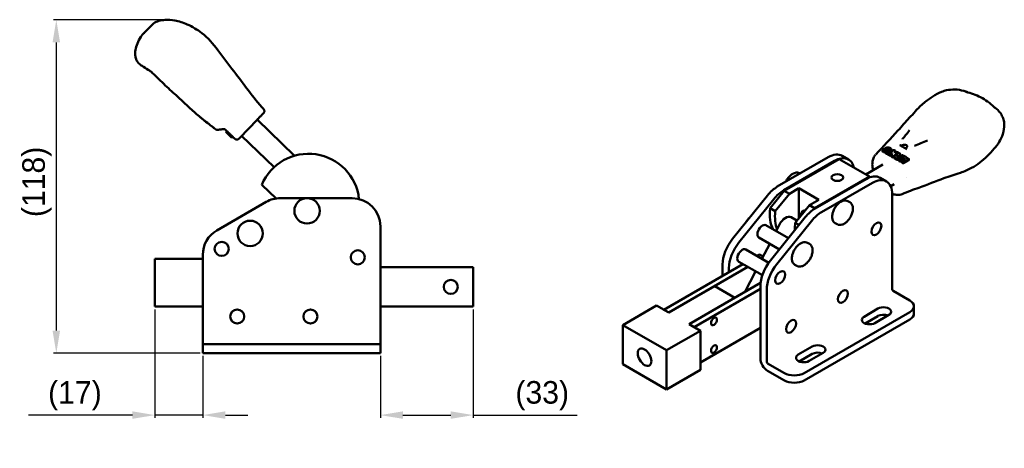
# Model space of a CAD drawing. Header units: millimetres. Extents: x 8 to 576, y -1 to 415.
# Tile 2 of 4: x 227 to 576, y -1 to 151. Entities that reach past the tile are written whole.
import ezdxf

# ---------------------------------------------------------------- set-up
doc = ezdxf.new("R2010")
doc.units = ezdxf.units.MM
doc.layers.add('Dimension (ISO)', color=7, linetype='Continuous', lineweight=25)
doc.layers.add('Visible (ISO)', color=7, linetype='Continuous', lineweight=50)
doc.styles.add('Note Text (JIS)', font='txt')
doc.dimstyles.new('Default (JIS)', dxfattribs={"dimtxt": 8, "dimasz": 8, "dimexe": 1, "dimexo": 1, "dimgap": 1.5, "dimtad": 1, "dimrnd": 1e-08, "dimdsep": 46, "dimtxsty": 'Note Text (JIS)', "dimcen": 0.09, "dimdle": 10, "dimclrd": 256, "dimclre": 256, "dimclrt": 256, "dimadec": 0, "dimazin": 2, "dimtfac": 0.4375, "dimtmove": 0, "dimatfit": 3, "dimfxl": 1, "dimtolj": 1, "dimtzin": 0, "dimlwd": -1, "dimlwe": -1, "dimarcsym": 0})

# ---------------------------------------------------------------- blocks, each defined once
blk = doc.blocks.new('*D13')
at = {"layer": 'Defpoints', "color": 0}
for p in [(279.23, 150.71), (239.85, 32.41), (291.85, 32.41)]:
    blk.add_point(p, dxfattribs=at)
at = {"layer": 'Dimension (ISO)'}
for p, q in [((278.23, 150.71), (238.85, 150.71)), ((239.85, 142.71), (239.85, 40.41)), ((290.85, 32.41), (238.85, 32.41))]:
    blk.add_line(p, q, dxfattribs=at)
for points in [[(238.52, 142.71), (241.18, 142.71), (239.85, 150.71)], [(238.52, 40.41), (241.18, 40.41), (239.85, 32.41)]]:
    blk.add_solid(points, dxfattribs=at)
at = {"layer": 'Dimension (ISO)', "insert": (227.78, 75.25), "char_height": 8, "attachment_point": 1, "rotation": 90, "style": 'Note Text (JIS)'}
blk.add_mtext('\\A1; \\fメイリオ|b0|i0;\\H8.0000;(118)', dxfattribs=at)
blk = doc.blocks.new('*D14')
at = {"layer": 'Defpoints', "color": 0}
for p in [(274.87, 48.91), (291.85, 32.41), (291.85, 10.41)]:
    blk.add_point(p, dxfattribs=at)
at = {"layer": 'Dimension (ISO)'}
for p, q in [((274.87, 47.91), (274.87, 9.41)), ((291.85, 31.41), (291.85, 9.41)), ((266.87, 10.41), (230, 10.41)), ((291.85, 10.41), (274.87, 10.41)), ((299.85, 10.41), (307.85, 10.41))]:
    blk.add_line(p, q, dxfattribs=at)
for points in [[(266.87, 11.74), (266.87, 9.08), (274.87, 10.41)], [(299.85, 11.74), (299.85, 9.08), (291.85, 10.41)]]:
    blk.add_solid(points, dxfattribs=at)
at = {"layer": 'Dimension (ISO)', "insert": (231.5, 22.48), "char_height": 8, "attachment_point": 1, "style": 'Note Text (JIS)'}
blk.add_mtext('\\A1; \\fメイリオ|b0|i0;\\H8.0000;(17)', dxfattribs=at)
blk = doc.blocks.new('*D15')
at = {"layer": 'Defpoints', "color": 0}
for p in [(387.85, 48.91), (354.85, 32.41), (387.85, 10.41)]:
    blk.add_point(p, dxfattribs=at)
at = {"layer": 'Dimension (ISO)'}
for p, q in [((387.85, 47.91), (387.85, 9.41)), ((354.85, 31.41), (354.85, 9.41)), ((362.85, 10.41), (379.85, 10.41)), ((387.85, 10.41), (424.72, 10.41))]:
    blk.add_line(p, q, dxfattribs=at)
for points in [[(362.85, 11.74), (362.85, 9.08), (354.85, 10.41)], [(379.85, 11.74), (379.85, 9.08), (387.85, 10.41)]]:
    blk.add_solid(points, dxfattribs=at)
at = {"layer": 'Dimension (ISO)', "insert": (397.35, 22.48), "char_height": 8, "attachment_point": 1, "style": 'Note Text (JIS)'}
blk.add_mtext('\\A1; \\fメイリオ|b0|i0;\\H8.0000;(33)', dxfattribs=at)

msp = doc.modelspace()

# ---------------------------------------------------------------- linework, layer by layer
at = {"layer": 'Visible (ISO)'}
for p, q in [((274.431, 149.565), (272.337, 147.396)), ((273.46, 132.379), (273.46, 132.379)), ((273.46, 132.378), (273.46, 132.379)), ((273.46, 132.378), (273.46, 132.378)), ((572.661, 119.746), (572.661, 119.746)), ((291.007, 116.094), (291.007, 116.094)), ((291.007, 116.094), (291.007, 116.094)), ((311.995, 116.126), (311.468, 115.58)), ((294.971, 112.964), (294.971, 112.964)), ((304.641, 108.51), (308.393, 112.395)), ((310.363, 114.436), (308.853, 112.872)), ((324.416, 102.483), (311.172, 115.273)), ((297.133, 111.651), (297.213, 111.662)), ((297.453, 111.694), (297.762, 111.735)), ((297.845, 111.746), (297.762, 111.735)), ((297.845, 111.746), (298.379, 111.816)), ((300.33, 111.282), (299.981, 110.92)), ((299.981, 110.92), (299.982, 110.92)), ((299.982, 110.92), (300.331, 111.281)), ((300.127, 110.78), (299.982, 110.92)), ((300.127, 110.78), (302.006, 108.965)), ((302.151, 108.825), (302.006, 108.965)), ((302.5, 109.187), (302.151, 108.825)), ((317.144, 98.385), (305.615, 109.518)), ((534.564, 105.337), (533.107, 104.496)), ((533.711, 104.148), (535.168, 104.989)), ((539.211, 106.269), (541.728, 104.816)), ((495.738, 91.499), (513.788, 101.92)), ((521.051, 101.109), (518.788, 102.416)), ((533.048, 104.414), (533.048, 104.004)), ((533.107, 104.332), (533.427, 104.148)), ((533.107, 103.922), (533.427, 103.737)), ((533.711, 103.737), (535.168, 104.578)), ((534.043, 103.84), (534.043, 103.43)), ((535.559, 104.763), (534.102, 103.922)), ((534.102, 103.758), (534.422, 103.573)), ((534.102, 103.348), (534.422, 103.163)), ((534.706, 103.573), (535.026, 103.758)), ((534.706, 103.163), (535.026, 103.348)), ((535.003, 103.286), (535.003, 102.876)), ((535.026, 104.086), (535.665, 104.455)), ((535.061, 103.368), (535.381, 103.553)), ((535.488, 102.958), (535.061, 103.204)), ((535.061, 102.794), (535.488, 102.548)), ((535.085, 103.71), (535.393, 103.888)), ((535.085, 103.84), (535.085, 103.43)), ((535.393, 104.004), (535.393, 103.594)), ((535.665, 104.209), (535.452, 104.086)), ((535.452, 103.922), (535.665, 103.799)), ((536.491, 103.373), (535.772, 102.958)), ((535.772, 102.548), (536.308, 102.857)), ((535.95, 104.455), (536.092, 104.373)), ((536.163, 104.086), (535.95, 104.209)), ((535.95, 103.553), (536.589, 103.922)), ((535.95, 103.799), (536.163, 103.922)), ((536.092, 104.373), (536.163, 104.414)), ((536.092, 104.373), (536.092, 104.127)), ((536.216, 102.585), (536.216, 102.175)), ((536.22, 102.609), (536.491, 103.373)), ((536.222, 104.004), (536.222, 103.71)), ((536.554, 102.342), (536.275, 102.503)), ((536.275, 102.093), (536.554, 101.932)), ((536.325, 104.253), (536.325, 104.663)), ((536.53, 104.168), (536.53, 103.888)), ((536.589, 104.25), (536.909, 104.435)), ((538.473, 103.286), (536.838, 102.342)), ((536.838, 101.932), (537.502, 102.315)), ((537.193, 104.435), (537.685, 104.151)), ((537.222, 102.005), (537.222, 101.594)), ((537.249, 102.063), (538.473, 103.286)), ((538.065, 101.47), (537.281, 101.923)), ((537.281, 101.512), (538.065, 101.06)), ((537.74, 104.045), (537.506, 103.384)), ((537.506, 103.384), (538.117, 103.737)), ((537.689, 103.49), (537.74, 103.635)), ((537.744, 104.069), (537.744, 103.658)), ((538.759, 102.582), (538.147, 101.97)), ((538.147, 101.97), (539.207, 102.323)), ((540.427, 102.158), (538.308, 101.451)), ((538.401, 103.737), (539.252, 103.246)), ((539.207, 102.323), (538.759, 102.582)), ((538.759, 102.582), (538.759, 102.174)), ((539.284, 103.106), (539.019, 102.842)), ((539.019, 102.842), (539.657, 102.473)), ((539.279, 102.692), (539.284, 102.696)), ((539.311, 103.164), (539.311, 102.754)), ((539.657, 102.473), (540.116, 102.626)), ((539.693, 101.503), (540.427, 101.747)), ((540.358, 102.608), (541.558, 101.915)), ((540.414, 101.386), (540.414, 100.99)), ((540.418, 101.409), (540.64, 102.035)), ((540.427, 102.158), (540.427, 101.747)), ((540.64, 102.035), (540.427, 102.158)), ((540.427, 101.747), (540.519, 101.694)), ((541.613, 101.809), (541.47, 101.406)), ((541.47, 101.406), (541.813, 101.604)), ((541.617, 101.833), (541.617, 101.491)), ((542.097, 101.604), (542.417, 101.419)), ((516.051, 100.614), (498.001, 90.193)), ((517.667, 101.302), (498.202, 90.064)), ((528.415, 95.097), (517.667, 101.302)), ((527.172, 95.814), (533.213, 99.302)), ((538.308, 101.041), (538.958, 101.258)), ((538.921, 100.722), (538.921, 101.132)), ((540.054, 100.37), (540.054, 99.96)), ((540.058, 100.393), (540.237, 100.897)), ((540.285, 100.188), (540.112, 100.288)), ((540.112, 99.878), (540.285, 99.778)), ((540.227, 100.871), (540.227, 101.132)), ((540.474, 100.988), (540.803, 100.949)), ((542.417, 101.255), (540.569, 100.188)), ((540.569, 99.778), (542.417, 100.845)), ((540.904, 101.233), (540.575, 101.272)), ((542.475, 101.337), (542.475, 100.927)), ((503.792, 96.149), (503.664, 96.224)), ((528.415, 95.097), (508.95, 83.859)), ((532.223, 94.659), (534.486, 93.353)), ((541.597, 94.904), (541.597, 94.904)), ((312.788, 92.165), (317.83, 87.296)), ((503.393, 90.939), (500.041, 89.003)), ((503.393, 90.939), (510.465, 86.856)), ((503.393, 80.295), (503.393, 90.939)), ((509.173, 83.743), (527.223, 94.164)), ((529.486, 92.857), (511.436, 82.436)), ((535.984, 91.664), (537.213, 92.373)), ((344.851, 87.408), (319.325, 87.408)), ((492.203, 88.364), (479.847, 72.993)), ((498.202, 90.064), (493.184, 83.821)), ((495.022, 82.76), (500.041, 89.003)), ((500.041, 89.003), (498.202, 90.064)), ((536.557, 54.972), (536.557, 88.775)), ((296.851, 75.98), (314.325, 86.069)), ((482.11, 71.687), (494.465, 87.058)), ((507.112, 84.92), (502.093, 78.677)), ((507.112, 84.92), (510.465, 86.856)), ((508.95, 83.859), (507.112, 84.92)), ((520.776, 86.344), (521.483, 85.936)), ((493.184, 83.821), (495.022, 82.76)), ((505.638, 80.608), (493.282, 65.237)), ((500.663, 80.632), (502.713, 79.449)), ((508.532, 83.339), (508.95, 83.859)), ((354.851, 36.008), (354.851, 77.408)), ((499.669, 73.182), (491.692, 77.788)), ((491.692, 77.788), (499.669, 73.182)), ((495.31, 75.699), (496.496, 78.017)), ((495.545, 63.93), (507.9, 79.301)), ((502.093, 78.677), (503.454, 77.891)), ((516.276, 78.55), (516.983, 78.142)), ((496.499, 69.239), (489.192, 73.458)), ((489.192, 73.458), (496.499, 69.239)), ((490.282, 65.878), (493.028, 71.243)), ((506.481, 71.559), (507.188, 71.151)), ((291.851, 67.32), (291.851, 36.008)), ((484.562, 69.18), (492.707, 64.478)), ((488.499, 66.907), (489.393, 67.423)), ((489.393, 67.423), (490.69, 66.675)), ((274.867, 65.908), (291.851, 65.908)), ((274.867, 48.908), (274.867, 65.908)), ((387.851, 62.908), (354.851, 62.908)), ((387.851, 48.908), (387.851, 62.908)), ((455.452, 47.828), (483.499, 64.021)), ((485.266, 63), (457.219, 46.807)), ((476.311, 59.871), (476.311, 63.881)), ((482.062, 64.85), (490.429, 60.019)), ((490.295, 65.903), (490.266, 65.887)), ((501.981, 63.765), (502.688, 63.356)), ((478.574, 61.177), (478.574, 62.575)), ((484.243, 54.081), (488.001, 61.421)), ((473.529, 56.183), (457.255, 46.787)), ((464.432, 42.643), (489.815, 57.298)), ((473.529, 56.183), (480.671, 52.059)), ((489.746, 56.124), (489.746, 30.559)), ((489.746, 55.217), (466.2, 41.622)), ((492.009, 54.818), (492.009, 29.252)), ((542.779, 51.053), (536.84, 54.482)), ((440.861, 42.384), (452.871, 49.318)), ((452.871, 49.318), (457.255, 46.787)), ((480.671, 52.059), (464.397, 42.663)), ((480.671, 52.019), (480.671, 52.059)), ((544.244, 49.011), (544.244, 46.399)), ((291.851, 48.908), (274.867, 48.908)), ((354.851, 48.908), (387.851, 48.908)), ((455.452, 47.828), (457.219, 46.807)), ((505.303, 25.333), (542.779, 46.97)), ((531.466, 48.195), (526.516, 45.337)), ((531.466, 45.582), (526.86, 42.923)), ((530.405, 43.092), (535.355, 45.95)), ((440.861, 28.504), (440.861, 42.384)), ((456.418, 33.403), (440.861, 42.384)), ((468.427, 40.336), (464.397, 42.663)), ((464.432, 42.643), (466.2, 41.622)), ((505.303, 22.72), (542.779, 44.357)), ((456.418, 33.403), (468.427, 40.336)), ((468.427, 29.028), (489.746, 41.336)), ((468.427, 40.336), (468.427, 26.456)), ((291.851, 35.608), (291.851, 36.008)), ((296.851, 35.608), (291.851, 35.608)), ((291.851, 32.408), (291.851, 35.608)), ((296.851, 35.608), (349.851, 35.608)), ((354.851, 35.608), (349.851, 35.608)), ((354.851, 36.008), (354.851, 35.608)), ((354.851, 35.608), (354.851, 32.408)), ((291.851, 32.408), (296.851, 32.408)), ((296.851, 32.408), (349.851, 32.408)), ((349.851, 32.408), (354.851, 32.408)), ((456.418, 19.522), (456.418, 33.403)), ((508.131, 34.723), (503.181, 31.865)), ((508.131, 32.11), (503.526, 29.451)), ((507.07, 29.62), (512.02, 32.477)), ((456.418, 19.522), (440.861, 28.504)), ((498.232, 25.333), (492.292, 28.762)), ((468.427, 26.456), (456.418, 19.522)), ((492.292, 26.15), (498.232, 22.72))]:
    msp.add_line(p, q, dxfattribs=at)
for centre, radius in [((328.851, 82.908), 4.5), ((308.635, 74.908), 4.5), ((298.551, 69.408), 2.5), ((298.551, 69.408), 2.5), ((346.851, 66.408), 2.5), ((346.851, 66.408), 2.5), ((379.851, 55.908), 2.5), ((304.051, 45.408), 2.5), ((304.051, 45.408), 2.5), ((330.051, 45.408), 2.5), ((330.051, 45.408), 2.5)]:
    msp.add_circle(centre, radius, dxfattribs=at)
for centre, radius, start, end in [((297.003, 112.643), 1, 277.43149, 277.54826), ((303.921, 109.204), 1, 225.99951, 316.00124), ((329.377, 85.181), 18, 6.15491, 157.16845), ((319.325, 77.408), 10, 90, 120), ((344.851, 77.408), 10, 0, 90), ((301.851, 67.32), 10, 120, 180)]:
    msp.add_arc(centre, radius, start, end, dxfattribs=at)
for centre, major_axis, ratio, start_param, end_param in [((297.003, 112.643), (0.135, -0.991), 0.9999747, 6.2773865, 6.2794246), ((540.87, 105.774), (1, 0), 0.5773503, 5.585151, 8.5520163), ((513.788, 93.756), (5, 8.66), 0.5773503, 0, 0.7853982), ((516.051, 92.449), (5, 8.66), 0.5773503, 5.7236399, 7.0685835), ((533.249, 104.414), (-0.201, 0), 0.5773503, 5.4978181, 7.0685835), ((533.249, 104.004), (-0.201, 0), 0.5773503, 0, 0.7853982), ((533.569, 104.23), (-0.201, 0), 0.5773503, 0.7853982, 2.3562314), ((533.569, 103.819), (0.201, 0), 0.5773503, 3.9269908, 5.4978242), ((534.244, 103.84), (-0.201, 0), 0.5773503, 5.4977503, 7.0685835), ((534.244, 103.43), (-0.201, 0), 0.5773503, 0, 0.7853982), ((534.564, 103.655), (-0.201, 0), 0.5773503, 0.7853982, 2.3561945), ((534.564, 103.245), (0.201, 0), 0.5773503, 3.9269908, 5.4977871), ((535.168, 104.004), (-0.201, 0), 0.5773503, 5.4977871, 7.0685835), ((535.204, 103.286), (-0.201, 0), 0.5773503, 5.4977871, 7.0685835), ((535.204, 102.876), (-0.201, 0), 0.5773503, 0, 0.7853982), ((534.884, 103.84), (0.201, 0), 0.5773503, 5.4977871, 7.0685835), ((534.884, 103.43), (0.201, 0), 0.5773503, 5.4977871, 6.2831853), ((535.523, 103.471), (0.201, 0), 0.5773503, 0.7853982, 2.3561945), ((535.594, 104.004), (-0.201, 0), 0.5773503, 5.4977871, 7.0685835), ((535.594, 103.594), (-0.201, 0), 0.5773503, 0, 0.2714492), ((535.63, 103.04), (-0.201, 0), 0.5773503, 0.7853982, 2.3561945), ((535.63, 102.63), (0.201, 0), 0.5773503, 3.9269908, 5.4977871), ((535.808, 104.373), (-0.201, 0), 0.5773503, 3.9269908, 5.4977871), ((535.808, 104.127), (0.201, 0), 0.5773503, 0.7853982, 2.3561945), ((535.808, 103.881), (-0.201, 0), 0.5773503, 0.7853982, 2.3561945), ((535.808, 103.635), (0.201, 0), 0.5773503, 3.9269908, 5.4977871), ((536.021, 104.004), (0.201, 0), 0.5773503, 5.4977871, 7.0685835), ((536.417, 102.585), (-0.201, 0), 0.5773503, 6.0811602, 7.0685835), ((536.417, 102.175), (-0.201, 0), 0.5773503, 0, 0.7853982), ((536.731, 104.168), (-0.201, 0), 0.5773503, 5.4977871, 7.0685835), ((536.696, 102.424), (-0.201, 0), 0.5773503, 0.7853982, 2.3561945), ((536.696, 102.014), (0.201, 0), 0.5773503, 3.9269908, 5.4977871), ((536.447, 104.004), (0.201, 0), 0.5773503, 5.4977871, 7.0685835), ((537.051, 104.353), (0.201, 0), 0.5773503, 0.7853982, 2.3561945), ((537.423, 102.005), (-0.201, 0), 0.5773503, 5.7595865, 7.0685835), ((537.423, 101.594), (-0.201, 0), 0.5773503, 0, 0.7853982), ((537.543, 104.069), (0.201, 0), 0.5773503, 6.0811602, 7.0685835), ((537.543, 103.658), (0.201, 0), 0.5773503, 6.0811601, 6.2831853), ((538.207, 101.552), (-0.201, 0), 0.5773503, 0.7853982, 2.0943951), ((538.259, 103.655), (0.201, 0), 0.5773503, 0.7853982, 2.3561945), ((539.11, 103.164), (0.201, 0), 0.5773503, 5.7595865, 7.0685835), ((539.11, 102.754), (0.201, 0), 0.5773503, 5.7595865, 6.2831853), ((540.216, 102.526), (0.201, 0), 0.5773503, 0.7853982, 2.0943951), ((540.615, 101.386), (-0.201, 0), 0.5773503, 6.0811602, 7.6519565), ((541.416, 101.833), (0.201, 0), 0.5773503, 6.0811602, 7.0685835), ((541.955, 101.522), (0.201, 0), 0.5773503, 0.7853982, 2.3561945), ((542.274, 101.337), (0.201, 0), 0.5773503, 5.4977871, 7.0685835), ((538.207, 101.142), (0.201, 0), 0.5773503, 3.9269908, 5.2359878), ((539.574, 100.722), (-0.653, 0), 0.5773503, 0, 2.4887567), ((540.255, 100.37), (-0.201, 0), 0.5773503, 6.0811602, 7.0685835), ((540.255, 99.96), (-0.201, 0), 0.5773503, 0, 0.7853982), ((540.433, 100.874), (-0.201, 0), 0.5773503, 4.5103638, 6.0811602), ((540.427, 100.27), (-0.201, 0), 0.5773503, 0.7853982, 2.3561945), ((540.427, 99.86), (0.201, 0), 0.5773503, 3.9269908, 5.4977871), ((540.853, 101.091), (0.251, 0), 0.5773503, 4.5103638, 7.6504261), ((542.274, 100.927), (0.201, 0), 0.5773503, 5.4977871, 6.2831853), ((527.223, 85.999), (5, 8.66), 0.5773503, 0, 0.7853982), ((516.546, 82.937), (-9, -15.588), 0.5773503, 2.697516, 2.7256536), ((495.738, 83.334), (-5, -8.66), 0.5773503, 3.9269908, 4.4505896), ((529.486, 84.692), (5, 8.66), 0.5773503, 5.4977871, 7.0685835), ((498.001, 82.028), (5, 8.66), 0.5773503, 0.7853982, 1.3089969), ((505.798, 89.142), (-9, -15.588), 0.5773503, 5.3639224, 5.9295436), ((507.636, 88.081), (9, 15.588), 0.5773503, 2.2223297, 2.6918174), ((498.663, 77.168), (2, 3.464), 0.5773503, 0, 1.6580628), ((506.929, 79.508), (-2, 3.464), 0.5773503, 5.9489789, 7.0581342), ((506.929, 79.508), (-2, 3.464), 0.5773503, 5.9489789, 7.0581342), ((509.173, 75.578), (-5, -8.66), 0.5773503, 3.9269908, 4.4505896), ((511.436, 74.271), (5, 8.66), 0.5773503, 0.7853982, 1.3089969), ((490.442, 75.623), (1.25, 2.165), 0.5773503, 0, 3.1415927), ((514.707, 83.998), (-9, -15.588), 0.5773503, 5.3639224, 5.5377151), ((483.382, 67.964), (-5, -8.66), 0.5773503, 4.4505896, 5.4977871), ((485.645, 66.657), (5, 8.66), 0.5773503, 1.3089969, 2.3561945), ((483.312, 67.015), (1.25, 2.165), 0.5773503, 0, 3.1415927), ((496.817, 60.207), (-5, -8.66), 0.5773503, 4.4505896, 5.4977871), ((499.08, 58.901), (5, 8.66), 0.5773503, 1.3089969, 2.3561945), ((536.84, 54.809), (0.2, -0.346), 0.5773503, 3.9269908, 5.4977871), ((539.244, 49.011), (5, 0), 0.5773503, 5.4977871, 7.0685835), ((533.41, 47.072), (2.75, 0), 0.5773503, 5.4977871, 8.6393798), ((533.41, 44.46), (-2.75, 0), 0.5773503, 4.0913664, 5.4977871), ((539.244, 46.399), (5, 0), 0.5773503, 5.4977871, 6.2831853), ((528.46, 44.215), (-2.75, 0), 0.5773503, 5.4977871, 8.6393798), ((510.076, 33.6), (2.75, 0), 0.5773503, 5.4977871, 8.6393798), ((505.126, 30.742), (-2.75, 0), 0.5773503, 5.4977871, 8.6393798), ((510.076, 30.987), (-2.75, 0), 0.5773503, 4.0913664, 5.4977871), ((492.292, 29.089), (1.8, -3.118), 0.5773503, 3.9269908, 5.4977871), ((492.292, 29.089), (-0.2, 0.346), 0.5773503, 0.7853982, 2.3561945), ((501.767, 27.374), (5, 0), 0.5773503, 3.9269908, 5.4977871), ((501.767, 24.762), (-5, 0), 0.5773503, 0.7853982, 2.3561945)]:
    msp.add_ellipse(centre, major_axis=major_axis, ratio=ratio, start_param=start_param, end_param=end_param, dxfattribs=at)
for centre, major_axis in [((539.574, 101.132), (0.653, 0)), ((517.041, 94.735), (-2.1, 0)), ((530.9, 76.527), (-1.25, -2.165)), ((530.9, 76.527), (1.25, 2.165)), ((496.747, 59.259), (-1.25, -2.165)), ((496.747, 59.259), (1.25, 2.165)), ((519.021, 52.522), (-1.25, -2.165)), ((519.021, 52.522), (1.25, 2.165)), ((473.271, 43.663), (0.75, 1.299)), ((500.636, 41.908), (-1.25, -2.165)), ((500.636, 41.908), (1.25, 2.165)), ((473.271, 33.865), (0.75, 1.299)), ((448.639, 30.953), (1.7, -2.944))]:
    msp.add_ellipse(centre, major_axis=major_axis, ratio=0.5773503, dxfattribs=at)
for points, knots in [([(274.431, 149.565), (274.98, 149.896), (275.585, 150.139), (276.943, 150.526), (277.715, 150.643), (279.622, 150.759), (280.773, 150.676), (283.412, 150.206), (284.898, 149.713), (288.142, 148.26), (289.887, 147.204), (293.665, 144.296), (295.523, 142.189), (299.055, 137.441), (300.988, 134.939), (306.374, 127.902), (309.645, 123.208), (313.443, 118.959)], [0, 0, 0, 0, 0.1921718, 0.1921718, 0.4236642, 0.4236642, 0.7652499, 0.7652499, 1.2278338, 1.2278338, 1.8315011, 1.8315011, 2.6580178, 2.6580178, 3.6066138, 3.6066138, 5.3164425, 5.3164425, 5.3164425, 5.3164425]), ([(272.337, 147.396), (272.093, 147.144), (271.851, 146.893), (271.379, 146.405), (271.157, 146.174), (270.757, 145.76), (270.586, 145.583), (270.39, 145.38), (270.336, 145.324), (270.263, 145.249), (270.245, 145.229), (270.243, 145.227)], [0.000001, 0.000001, 0.000001, 0.000001, 0.10529939, 0.10529939, 0.21543932, 0.21543932, 0.33381183, 0.33381183, 0.4037433, 0.4037433, 0.4711572, 0.4711572, 0.4711572, 0.4711572]), ([(273.444, 132.39), (273.112, 132.591), (272.778, 132.789), (271.708, 133.417), (270.963, 133.835), (269.88, 134.587), (269.51, 134.876), (268.854, 135.526), (268.566, 135.894), (268.221, 136.56), (268.115, 136.836), (267.918, 137.542), (267.86, 137.986), (267.824, 139.131), (267.915, 139.841), (268.449, 142.179), (269.208, 143.763), (270.173, 145.155)], [0, 0, 0, 0, 0.1164593, 0.1164593, 0.3720789, 0.3720789, 0.5119327, 0.5119327, 0.6490374, 0.6490374, 0.7367555, 0.7367555, 0.8690768, 0.8690768, 1.080406, 1.080406, 1.5885818, 1.5885818, 1.5885818, 1.5885818]), ([(270.24, 145.225), (270.195, 145.178), (270.173, 145.155), (270.173, 145.155), (270.173, 145.155), (270.173, 145.155)], [0.0000148, 0.0000148, 0.0000148, 0.0000148, 0.19753547, 0.19753547, 0.1975355, 0.1975355, 0.1975355, 0.1975355]), ([(270.24, 145.225), (270.241, 145.225), (270.241, 145.226), (270.242, 145.227), (270.243, 145.227), (270.243, 145.227)], [0.0000021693, 0.0000021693, 0.0000021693, 0.0000021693, 0.0036829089, 0.0036829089, 0.0073648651, 0.0073648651, 0.0073648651, 0.0073648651]), ([(291.007, 116.094), (289.747, 117.13), (288.589, 118.166), (285.734, 120.796), (284.039, 122.41), (280.907, 125.235), (279.43, 126.571), (277.22, 128.703), (276.475, 129.436), (274.987, 130.905), (274.227, 131.654), (273.46, 132.378)], [0, 0, 0, 0, 0.5308321, 0.5308321, 1.2610341, 1.2610341, 1.8776757, 1.8776757, 2.1939999, 2.1939999, 2.5116712, 2.5116712, 2.5116712, 2.5116712]), ([(530.646, 102.868), (533.355, 105.768), (536.023, 108.481), (539.862, 112.878), (541.276, 114.497), (543.353, 116.668), (544.014, 117.389), (545.604, 119.23), (546.663, 120.371), (548.857, 122.089), (549.889, 122.779), (551.899, 124.1), (552.898, 124.704), (554.598, 125.37), (555.203, 125.553), (556.76, 125.895), (557.747, 125.995), (559.811, 125.957), (560.908, 125.785), (562.398, 125.33), (562.838, 125.167), (563.268, 124.982)], [0.0034108, 0.0034108, 0.0034108, 0.0034108, 1.4786247, 1.4786247, 2.2339401, 2.2339401, 2.6762139, 2.6762139, 3.197316, 3.197316, 3.6550636, 3.6550636, 4.0344901, 4.0344901, 4.2259315, 4.2259315, 4.517769, 4.517769, 4.8453511, 4.8453511, 4.9855513, 4.9855513, 4.9855513, 4.9855513]), ([(562.696, 125.137), (564.462, 124.672), (566.233, 124.086), (568.764, 122.786), (569.605, 122.261), (571.197, 121.086), (571.955, 120.431), (572.661, 119.746)], [0, 0, 0, 0, 0.6139978, 0.6139978, 0.9359509, 0.9359509, 1.2642597, 1.2642597, 1.2642597, 1.2642597]), ([(313.443, 118.959), (313.515, 118.879), (313.575, 118.785), (313.659, 118.589), (313.685, 118.483), (313.703, 118.271), (313.695, 118.163), (313.645, 117.956), (313.603, 117.856), (313.529, 117.736), (313.509, 117.707), (313.465, 117.651), (313.442, 117.624), (313.417, 117.598)], [0, 0, 0, 0, 0.03236474, 0.03236474, 0.06421061, 0.06421061, 0.09607493, 0.09607493, 0.12793836, 0.12793836, 0.1385006, 0.1385006, 0.14918304, 0.14918304, 0.14918304, 0.14918304]), ([(573.07, 119.42), (573.479, 119.156), (573.876, 118.813), (574.612, 118.015), (574.957, 117.547), (575.562, 116.517), (575.822, 115.938), (576.19, 114.755), (576.301, 114.136), (576.301, 113.528)], [0, 0, 0, 0, 0.16736935, 0.16736935, 0.34142385, 0.34142385, 0.52722948, 0.52722948, 0.71580503, 0.71580503, 0.71580503, 0.71580503]), ([(291.007, 116.094), (292.288, 115.041), (293.653, 113.993), (295.013, 112.932), (295.033, 112.916)], [0, 0, 0, 0, 0.9847943, 1, 1, 1, 1]), ([(294.971, 112.964), (294.489, 113.338), (293.999, 113.715), (293.013, 114.478), (292.51, 114.873), (291.67, 115.549), (291.317, 115.839), (291.007, 116.094)], [0, 0, 0, 0, 0.1884597, 0.1884597, 0.39063452, 0.39063452, 0.54854529, 0.54854529, 0.54854529, 0.54854529]), ([(310.363, 114.436), (310.457, 114.533), (310.549, 114.628), (310.64, 114.723), (310.73, 114.815), (310.818, 114.907), (310.905, 114.996), (310.992, 115.087), (311.077, 115.175), (311.161, 115.262), (311.249, 115.353), (311.334, 115.442), (311.418, 115.528), (311.435, 115.545), (311.451, 115.563), (311.468, 115.58)], [0.125, 0.125, 0.125, 0.125, 0.143988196, 0.143988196, 0.143988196, 0.162730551, 0.162730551, 0.162730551, 0.181590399, 0.181590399, 0.181590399, 0.201363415, 0.201363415, 0.201363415, 0.205312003, 0.205312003, 0.205312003, 0.205312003]), ([(311.995, 116.126), (312.085, 116.219), (312.171, 116.308), (312.253, 116.393), (312.355, 116.498), (312.451, 116.598), (312.54, 116.69), (312.64, 116.794), (312.732, 116.889), (312.816, 116.976), (312.904, 117.067), (312.983, 117.149), (313.053, 117.221), (313.057, 117.226), (313.062, 117.23), (313.066, 117.235), (313.147, 117.318), (313.214, 117.388), (313.267, 117.442), (313.323, 117.501), (313.363, 117.543), (313.388, 117.568), (313.407, 117.588), (313.417, 117.598), (313.417, 117.598), (313.417, 117.598), (313.417, 117.598), (313.417, 117.598)], [0.25, 0.25, 0.25, 0.25, 0.27452964, 0.27452964, 0.27452964, 0.30493188, 0.30493188, 0.30493188, 0.33898502, 0.33898502, 0.33898502, 0.375, 0.375, 0.375, 0.37734986, 0.37734986, 0.37734986, 0.41988984, 0.41988984, 0.41988984, 0.46492347, 0.46492347, 0.46492347, 0.5, 0.5, 0.5, 0.50000767, 0.50000767, 0.50000767, 0.50000767]), ([(295.894, 112.241), (295.894, 112.242), (295.893, 112.242), (295.74, 112.362), (295.596, 112.474), (295.345, 112.669), (295.235, 112.754), (295.064, 112.889), (295.002, 112.939), (294.971, 112.964)], [0.06426232, 0.06426232, 0.06426232, 0.06426232, 0.06443192, 0.06443192, 0.12785861, 0.12785861, 0.19197389, 0.19197389, 0.25786163, 0.25786163, 0.25786163, 0.25786163]), ([(295.894, 112.241), (295.894, 112.242), (295.894, 112.242), (295.741, 112.361), (295.596, 112.473), (295.345, 112.668), (295.236, 112.754), (295.065, 112.889), (295.002, 112.939), (294.971, 112.964)], [0.06427049, 0.06427049, 0.06427049, 0.06427049, 0.06436055, 0.06436055, 0.12776505, 0.12776505, 0.19187207, 0.19187207, 0.25782946, 0.25782946, 0.25782946, 0.25782946]), ([(297.133, 111.651), (297.052, 111.641), (296.973, 111.64), (296.899, 111.648), (296.824, 111.655), (296.755, 111.671), (296.692, 111.692), (296.629, 111.712), (296.571, 111.738), (296.52, 111.766), (296.476, 111.79), (296.436, 111.816), (296.401, 111.843)], [0, 0, 0, 0, 0.25, 0.25, 0.25, 0.5, 0.5, 0.5, 0.75, 0.75, 0.75, 0.9614152, 0.9614152, 0.9614152, 0.9614152]), ([(299.13, 111.916), (299.139, 111.917), (299.148, 111.918), (299.157, 111.919), (299.191, 111.923), (299.226, 111.924), (299.26, 111.924), (299.286, 111.925), (299.313, 111.923), (299.339, 111.921), (299.373, 111.919), (299.406, 111.914), (299.439, 111.908), (299.465, 111.904), (299.491, 111.898), (299.517, 111.891), (299.533, 111.887), (299.55, 111.882), (299.566, 111.877), (299.575, 111.874), (299.584, 111.871), (299.593, 111.868), (299.613, 111.861), (299.633, 111.853), (299.652, 111.845), (299.683, 111.831), (299.715, 111.816), (299.745, 111.8), (299.769, 111.786), (299.793, 111.772), (299.816, 111.756), (299.839, 111.741), (299.862, 111.724), (299.884, 111.706), (299.902, 111.692), (299.919, 111.678), (299.936, 111.662), (299.942, 111.656), (299.949, 111.65), (299.956, 111.644)], [0, 0, 0, 0, 0.0300183, 0.0300183, 0.0300183, 0.1454092, 0.1454092, 0.1454092, 0.2361255, 0.2361255, 0.2361255, 0.3514834, 0.3514834, 0.3514834, 0.4420612, 0.4420612, 0.4420612, 0.5, 0.5, 0.5, 0.532528, 0.532528, 0.532528, 0.6036885, 0.6036885, 0.6036885, 0.7190008, 0.7190008, 0.7190008, 0.8097056, 0.8097056, 0.8097056, 0.9004218, 0.9004218, 0.9004218, 0.9717064, 0.9717064, 0.9717064, 1, 1, 1, 1]), ([(308.393, 112.395), (308.53, 112.538), (308.668, 112.68), (308.804, 112.822), (308.821, 112.838), (308.837, 112.855), (308.853, 112.872)], [0, 0, 0, 0, 0.02535384, 0.02535384, 0.02535384, 0.028371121, 0.028371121, 0.028371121, 0.028371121]), ([(576.301, 113.528), (576.301, 112.455), (576.138, 111.291), (575.475, 109.206), (575.019, 108.254), (573.95, 106.525), (573.357, 105.732), (571.937, 104.023), (571.087, 103.127), (568.546, 100.7), (566.71, 99.258), (563.43, 97.451), (562.059, 96.884), (559.692, 96.076), (558.71, 95.787), (556.824, 95.16), (555.838, 94.81), (551.952, 93.382), (548.988, 92.206), (543.969, 90.401), (542.016, 89.702), (540.029, 88.854)], [0, 0, 0, 0, 0.3632703, 0.3632703, 0.6805041, 0.6805041, 0.9740462, 0.9740462, 1.3538819, 1.3538819, 2.0600506, 2.0600506, 2.4988623, 2.4988623, 2.8732195, 2.8732195, 3.2679761, 3.2679761, 4.4523103, 4.4523103, 5.2474074, 5.2474074, 5.2474074, 5.2474074]), ([(301.211, 110.432), (301.227, 110.416), (301.243, 110.4), (301.26, 110.385), (301.286, 110.359), (301.313, 110.333), (301.339, 110.308), (301.372, 110.276), (301.405, 110.244), (301.438, 110.212), (301.469, 110.182), (301.501, 110.152), (301.532, 110.122), (301.571, 110.084), (301.61, 110.047), (301.649, 110.009), (301.662, 109.996), (301.675, 109.983), (301.688, 109.971), (301.692, 109.967), (301.696, 109.963), (301.7, 109.96), (301.721, 109.939), (301.742, 109.918), (301.764, 109.898), (301.811, 109.852), (301.859, 109.806), (301.907, 109.76), (301.943, 109.724), (301.98, 109.689), (302.017, 109.653), (302.037, 109.634), (302.057, 109.614), (302.078, 109.595), (302.103, 109.57), (302.129, 109.545), (302.154, 109.521), (302.165, 109.51), (302.176, 109.5), (302.186, 109.49), (302.22, 109.457), (302.254, 109.424), (302.289, 109.391), (302.344, 109.337), (302.4, 109.284), (302.456, 109.229), (302.489, 109.197), (302.523, 109.164), (302.557, 109.132), (302.599, 109.091), (302.641, 109.05), (302.684, 109.009), (302.69, 109.003), (302.696, 108.997), (302.702, 108.991), (302.738, 108.957), (302.773, 108.923), (302.808, 108.889), (302.859, 108.84), (302.911, 108.79), (302.963, 108.74), (303.003, 108.701), (303.042, 108.663), (303.082, 108.625), (303.104, 108.603), (303.126, 108.582), (303.148, 108.561), (303.174, 108.536), (303.2, 108.51), (303.227, 108.485)], [0.42867731, 0.42867731, 0.42867731, 0.42867731, 0.44351682, 0.44351682, 0.44351682, 0.46753508, 0.46753508, 0.46753508, 0.49738229, 0.49738229, 0.49738229, 0.52526257, 0.52526257, 0.52526257, 0.55984515, 0.55984515, 0.55984515, 0.57142857, 0.57142857, 0.57142857, 0.57477111, 0.57477111, 0.57477111, 0.59348211, 0.59348211, 0.59348211, 0.63486398, 0.63486398, 0.63486398, 0.66637095, 0.66637095, 0.66637095, 0.68364877, 0.68364877, 0.68364877, 0.70527487, 0.70527487, 0.70527487, 0.71428571, 0.71428571, 0.71428571, 0.74296147, 0.74296147, 0.74296147, 0.78933885, 0.78933885, 0.78933885, 0.81723126, 0.81723126, 0.81723126, 0.85198405, 0.85198405, 0.85198405, 0.85714286, 0.85714286, 0.85714286, 0.88600884, 0.88600884, 0.88600884, 0.9283162, 0.9283162, 0.9283162, 0.9608207, 0.9608207, 0.9608207, 0.97873864, 0.97873864, 0.97873864, 0.99999961, 0.99999961, 0.99999961, 0.99999961]), ([(540.147, 108.403), (540.16, 108.419), (541.057, 109.449), (541.932, 110.499), (542.675, 111.527)], [0, 0, 0, 0, 0.0152057, 1, 1, 1, 1]), ([(534.564, 105.337), (534.625, 105.373), (534.703, 105.399), (534.792, 105.415), (534.897, 105.433), (535.019, 105.436), (535.146, 105.423), (535.274, 105.411), (535.407, 105.383), (535.536, 105.342), (535.665, 105.301), (535.788, 105.247), (535.897, 105.184), (536.006, 105.121), (536.1, 105.05), (536.171, 104.975), (536.242, 104.901), (536.29, 104.824), (536.312, 104.75), (536.333, 104.677), (536.328, 104.607), (536.296, 104.546), (536.27, 104.495), (536.224, 104.45), (536.163, 104.414)], [0, 0, 0, 0, 0.1100393, 0.1100393, 0.1100393, 0.2400336, 0.2400336, 0.2400336, 0.3700279, 0.3700279, 0.3700279, 0.5000222, 0.5000222, 0.5000222, 0.6300165, 0.6300165, 0.6300165, 0.7600108, 0.7600108, 0.7600108, 0.8900051, 0.8900051, 0.8900051, 1, 1, 1, 1]), ([(535.559, 104.763), (535.603, 104.789), (535.629, 104.826), (535.628, 104.864), (535.626, 104.905), (535.594, 104.948), (535.541, 104.979), (535.488, 105.009), (535.414, 105.028), (535.343, 105.028), (535.277, 105.029), (535.213, 105.014), (535.168, 104.989)], [0, 0, 0, 0, 0.2400483, 0.2400483, 0.2400483, 0.5000009, 0.5000009, 0.5000009, 0.7599535, 0.7599535, 0.7599535, 1, 1, 1, 1]), ([(539.211, 106.269), (539.255, 106.244), (539.303, 106.22), (539.408, 106.178), (539.466, 106.159), (539.596, 106.129), (539.668, 106.119), (539.789, 106.115), (539.838, 106.116), (539.943, 106.127), (539.997, 106.137), (540.113, 106.167), (540.173, 106.19), (540.227, 106.216)], [-0.11367985, -0.11367985, -0.11367985, -0.11367985, -0.09511531, -0.09511531, -0.07511039, -0.07511039, -0.0531548, -0.0531548, -0.03844678, -0.03844678, -0.02130224, -0.02130224, -0.000001, -0.000001, -0.000001, -0.000001]), ([(541.636, 105.403), (541.59, 105.371), (541.551, 105.337), (541.498, 105.27), (541.481, 105.238), (541.463, 105.178), (541.461, 105.15), (541.468, 105.08), (541.485, 105.039), (541.537, 104.964), (541.57, 104.93), (541.643, 104.869), (541.684, 104.842), (541.728, 104.816)], [-0.11376393, -0.11376393, -0.11376393, -0.11376393, -0.09236596, -0.09236596, -0.07525151, -0.07525151, -0.06054599, -0.06054599, -0.03857517, -0.03857517, -0.01856591, -0.01856591, -0.000001, -0.000001, -0.000001, -0.000001]), ([(549.071, 107.835), (547.476, 107.297), (545.933, 106.634), (544.405, 105.968), (544.382, 105.958)], [0, 0, 0, 0, 0.9847943, 1, 1, 1, 1]), ([(529.459, 99.399), (529.46, 99.667), (529.474, 99.931), (529.532, 100.445), (529.577, 100.696), (529.697, 101.182), (529.772, 101.417), (529.958, 101.867), (530.067, 102.082), (530.321, 102.486), (530.466, 102.675), (530.627, 102.848)], [4.71286566, 4.71286566, 4.71286566, 4.71286566, 4.83499527, 4.83499527, 4.95712487, 4.95712487, 5.07925448, 5.07925448, 5.20138408, 5.20138408, 5.32351368, 5.32351368, 5.32351368, 5.32351368]), ([(536.213, 104.038), (536.25, 104.067), (536.278, 104.1), (536.296, 104.136), (536.315, 104.172), (536.325, 104.211), (536.325, 104.253)], [0.03247288, 0.03247288, 0.03247288, 0.03247288, 0.10999494, 0.10999494, 0.10999494, 0.18746305, 0.18746305, 0.18746305, 0.18746305]), ([(498.709, 93.214), (498.784, 93.373), (498.865, 93.529), (499.189, 94.098), (499.465, 94.492), (500.077, 95.198), (500.411, 95.51), (501.112, 96.019), (501.48, 96.215), (502.212, 96.456), (502.577, 96.505), (503.189, 96.433), (503.44, 96.353), (503.664, 96.224)], [6.9321589, 6.9321589, 6.9321589, 6.9321589, 7.0553556, 7.0553556, 7.3902077, 7.3902077, 7.726436, 7.726436, 8.0654413, 8.0654413, 8.3951345, 8.3951345, 8.6393798, 8.6393798, 8.6393798, 8.6393798]), ([(540.03, 88.855), (539.529, 88.641), (538.974, 88.543), (537.818, 88.563), (537.204, 88.692), (536.583, 88.922), (536.569, 88.927), (536.555, 88.932)], [0, 0, 0, 0, 0.23206799, 0.23206799, 0.47711151, 0.47711151, 0.48267588, 0.48267588, 0.48267588, 0.48267588]), ([(520.776, 86.344), (520.533, 86.484), (520.258, 86.567), (519.664, 86.617), (519.345, 86.575), (518.669, 86.369), (518.312, 86.189), (517.614, 85.707), (517.273, 85.402), (516.649, 84.706), (516.365, 84.315), (515.879, 83.488), (515.676, 83.051), (515.37, 82.169), (515.268, 81.724), (515.178, 80.862), (515.191, 80.445), (515.348, 79.691), (515.489, 79.35), (515.856, 78.856), (516.052, 78.679), (516.276, 78.55)], [0.7853982, 0.7853982, 0.7853982, 0.7853982, 1.050429, 1.050429, 1.3393944, 1.3393944, 1.6674402, 1.6674402, 2.0065031, 2.0065031, 2.3429667, 2.3429667, 2.6778187, 2.6778187, 3.0140471, 3.0140471, 3.3530523, 3.3530523, 3.6827455, 3.6827455, 3.9269908, 3.9269908, 3.9269908, 3.9269908]), ([(516.983, 78.142), (517.226, 78.001), (517.501, 77.919), (518.094, 77.869), (518.413, 77.91), (519.089, 78.117), (519.446, 78.297), (520.144, 78.779), (520.485, 79.084), (521.11, 79.78), (521.393, 80.17), (521.88, 80.998), (522.082, 81.434), (522.388, 82.317), (522.491, 82.762), (522.581, 83.624), (522.567, 84.04), (522.41, 84.795), (522.269, 85.136), (521.902, 85.629), (521.707, 85.807), (521.483, 85.936)], [3.9269908, 3.9269908, 3.9269908, 3.9269908, 4.1920216, 4.1920216, 4.4809871, 4.4809871, 4.8090329, 4.8090329, 5.1480957, 5.1480957, 5.4845593, 5.4845593, 5.8194114, 5.8194114, 6.1556397, 6.1556397, 6.494645, 6.494645, 6.8243382, 6.8243382, 7.0685835, 7.0685835, 7.0685835, 7.0685835]), ([(484.85, 79.218), (485.04, 79.516), (485.25, 79.799), (485.591, 80.193), (485.711, 80.32), (485.833, 80.441)], [7.14277547, 7.14277547, 7.14277547, 7.14277547, 7.39020768, 7.39020768, 7.51709489, 7.51709489, 7.51709489, 7.51709489]), ([(506.481, 71.559), (506.238, 71.699), (505.963, 71.782), (505.369, 71.832), (505.05, 71.79), (504.374, 71.584), (504.017, 71.403), (503.319, 70.922), (502.978, 70.617), (502.354, 69.921), (502.07, 69.53), (501.584, 68.703), (501.381, 68.266), (501.075, 67.384), (500.973, 66.939), (500.883, 66.077), (500.896, 65.66), (501.053, 64.906), (501.194, 64.565), (501.561, 64.071), (501.757, 63.894), (501.981, 63.765)], [0.7853982, 0.7853982, 0.7853982, 0.7853982, 1.050429, 1.050429, 1.3393944, 1.3393944, 1.6674402, 1.6674402, 2.0065031, 2.0065031, 2.3429667, 2.3429667, 2.6778187, 2.6778187, 3.0140471, 3.0140471, 3.3530523, 3.3530523, 3.6827455, 3.6827455, 3.9269908, 3.9269908, 3.9269908, 3.9269908]), ([(502.688, 63.356), (502.931, 63.216), (503.206, 63.134), (503.799, 63.084), (504.118, 63.125), (504.794, 63.332), (505.151, 63.512), (505.849, 63.993), (506.19, 64.299), (506.815, 64.995), (507.099, 65.385), (507.585, 66.213), (507.787, 66.649), (508.093, 67.531), (508.196, 67.977), (508.286, 68.839), (508.272, 69.255), (508.115, 70.01), (507.974, 70.351), (507.607, 70.844), (507.412, 71.021), (507.188, 71.151)], [3.9269908, 3.9269908, 3.9269908, 3.9269908, 4.1920216, 4.1920216, 4.4809871, 4.4809871, 4.8090329, 4.8090329, 5.1480957, 5.1480957, 5.4845593, 5.4845593, 5.8194114, 5.8194114, 6.1556397, 6.1556397, 6.494645, 6.494645, 6.8243382, 6.8243382, 7.0685835, 7.0685835, 7.0685835, 7.0685835])]:
    msp.add_open_spline(points, degree=3, knots=knots, dxfattribs=at)
for points in [[(273.46, 132.379), (273.455, 132.383), (273.449, 132.387), (273.444, 132.39)], [(572.661, 119.746), (572.783, 119.628), (572.921, 119.517), (573.07, 119.42)], [(295.033, 112.916), (295.484, 112.564), (295.933, 112.212), (296.382, 111.857)], [(296.401, 111.843), (296.395, 111.847), (296.388, 111.852), (296.382, 111.857)], [(299.13, 111.916), (298.861, 111.88), (298.608, 111.847), (298.379, 111.816)], [(297.453, 111.694), (297.347, 111.68), (297.266, 111.669), (297.213, 111.662)], [(301.211, 110.432), (300.793, 110.835), (300.375, 111.239), (299.956, 111.644)], [(530.627, 102.848), (530.627, 102.848), (530.627, 102.848), (530.627, 102.848)], [(535.168, 104.578), (535.204, 104.599), (535.253, 104.613), (535.306, 104.617)], [(529.729, 97.29), (529.553, 98.011), (529.459, 98.728), (529.46, 99.399)], [(529.46, 99.399), (529.46, 99.399), (529.46, 99.399), (529.46, 99.399)]]:
    msp.add_open_spline(points, degree=3, dxfattribs=at)

# ---------------------------------------------------------------- dimensions: what is measured, and where the dimension line sits
at = {"layer": 'Dimension (ISO)'}
for base, p1, p2, angle, text, override, picture, middle in [((239.851, 32.408), (279.233, 150.714), (291.851, 32.408), 90, ' \\fメイリオ|b0|i0;\\H8.0000;(118)', {"dimgap": 1.5, "dimdec": 2, "dimtol": 0, "dimlim": 0, "dimtp": 0, "dimtm": 0, "dimtdec": 2, "dimtofl": 0, "dimatfit": 1}, '*D13', (239.851, 91.561)), ((291.851, 10.408), (274.867, 48.908), (291.851, 32.408), 180, ' \\fメイリオ|b0|i0;\\H8.0000;(17)', {"dimgap": 1.5, "dimdec": 2, "dimtol": 0, "dimlim": 0, "dimtp": 0, "dimtm": 0, "dimtdec": 2, "dimtofl": 1, "dimatfit": 1}, '*D14', (244.433, 10.408)), ((387.851, 10.408), (354.851, 32.408), (387.851, 48.908), 180, ' \\fメイリオ|b0|i0;\\H8.0000;(33)', {"dimgap": 1.5, "dimdec": 2, "dimtol": 0, "dimlim": 0, "dimtp": 0, "dimtm": 0, "dimtdec": 2, "dimtofl": 0, "dimatfit": 2}, '*D15', (410.286, 10.408))]:
    dim = msp.add_linear_dim(base=base, p1=p1, p2=p2, angle=angle, text=text, dimstyle='Default (JIS)', override=override, dxfattribs=at)
    dim.commit()
    dim.dimension.update_dxf_attribs({"geometry": picture, "text_midpoint": middle, "dimtype": 160})

doc.saveas('drawing.dxf')
